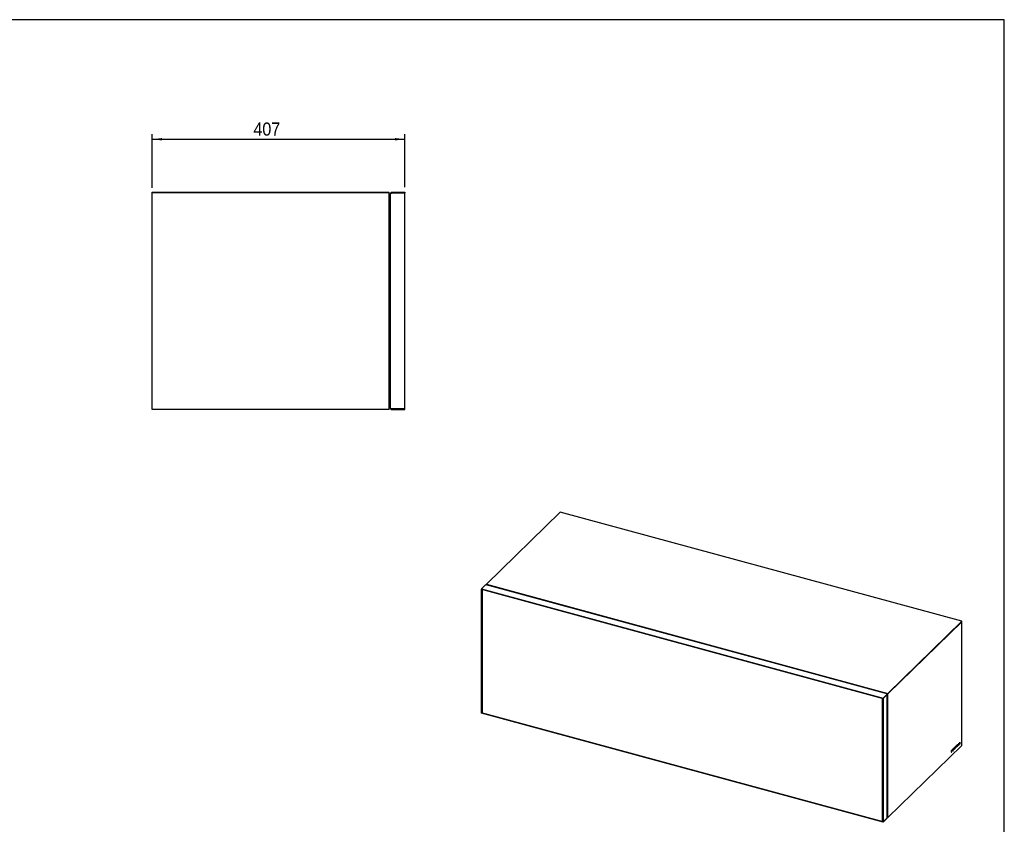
# Model space of a CAD drawing. Header units: millimetres. Extents: x 67 to 3347, y 22 to 2318.
# Tile 3 of 3: x 1761 to 3347, y 1022 to 2318. Entities that reach past the tile are written whole.
import ezdxf

# ---------------------------------------------------------------- set-up
doc = ezdxf.new("R2010")
doc.units = ezdxf.units.MM
doc.header["$LTSCALE"] = 8
doc.linetypes.add('SLD-Solido', pattern=[0])
doc.layers.add('QUOTE', color=1, linetype='SLD-Solido')
doc.layers.add('SCHIZZI', color=9, linetype='Continuous')
doc.styles.add('SLDTEXTSTYLE0', font='GOTHIC.TTF', dxfattribs={"width": 0.913})
doc.dimstyles.new('SLDDIMSTYLE0', dxfattribs={"dimtxt": 21.166667, "dimasz": 16, "dimexe": 0, "dimexo": 0.0625, "dimgap": 5.291667, "dimtad": 1, "dimdec": 1, "dimrnd": 1e-09, "dimzin": 12, "dimdsep": 46, "dimtxsty": 'SLDTEXTSTYLE0', "dimsah": 1, "dimcen": 0.09, "dimadec": 0, "dimazin": 3, "dimtfac": 1, "dimtdec": 1, "dimtofl": 0, "dimtmove": 0, "dimatfit": 3, "dimfxl": 1, "dimfrac": 2, "dimtolj": 1, "dimtzin": 12, "dimarcsym": 0})

# ---------------------------------------------------------------- blocks, each defined once
blk = doc.blocks.new('_D_2')
at = {"layer": 'QUOTE', "transparency": 16777216}
for p, q in [((1974.4, 2047), (1974.4, 2133.4)), ((2381.4, 2048), (2381.4, 2133.4)), ((1974.4, 2125.4), (2381.4, 2125.4))]:
    blk.add_line(p, q, dxfattribs=at)
for points in [[(1974.4, 2125.4), (1990.4, 2123.4), (1990.4, 2127.4)], [(2381.4, 2125.4), (2365.4, 2127.4), (2365.4, 2123.4)]]:
    blk.add_solid(points, dxfattribs=at)
at = {"layer": 'QUOTE', "transparency": 16777216, "insert": (2137.5, 2152.4), "char_height": 21.17, "attachment_point": 1, "style": 'SLDTEXTSTYLE0'}
blk.add_mtext('407', dxfattribs=at)

msp = doc.modelspace()

# ---------------------------------------------------------------- linework, layer by layer
for p, q in [((1974.44, 2038.96), (1974.44, 2039.96)), ((1974.44, 2039.96), (2356.44, 2039.96)), ((1974.44, 1689.96), (1974.44, 2038.96)), ((2356.44, 2038.96), (1974.44, 2038.96)), ((2356.44, 2038.96), (2356.44, 2039.96)), ((2356.44, 1689.96), (2356.44, 2038.96)), ((2358.44, 1691.96), (2358.44, 2037.96)), ((2360.44, 2039.96), (2360.44, 2038.96)), ((2360.44, 2039.96), (2381.44, 2039.96)), ((2360.44, 2038.96), (2381.44, 2038.96)), ((2381.44, 2038.86), (2360.44, 2038.86)), ((2381.44, 2039.96), (2381.44, 2038.96)), ((2381.44, 1691.06), (2381.44, 2038.86)), ((2356.44, 1941.46), (2358.44, 1941.46)), ((2356.44, 1731.46), (2358.44, 1731.46)), ((2356.44, 1689.96), (1974.44, 1689.96)), ((2381.44, 1691.06), (2360.44, 1691.06)), ((2360.44, 1689.96), (2360.44, 1690.96)), ((2360.44, 1690.96), (2381.44, 1690.96)), ((2360.44, 1689.96), (2381.44, 1689.96)), ((2381.44, 1689.96), (2381.44, 1690.96)), ((2631.67, 1524.99), (2512.82, 1408.99)), ((3278.77, 1349.12), (2631.67, 1524.99)), ((2511.57, 1407.77), (2505.04, 1401.4)), ((2505.04, 1401.4), (3152.14, 1225.53)), ((2505.04, 1401.4), (2505.04, 1400.82)), ((2505.04, 1400.82), (3152.14, 1224.96)), ((2505.04, 1400.77), (2505.09, 1400.81)), ((2505.04, 1400.77), (2505.63, 1400.61)), ((2505.04, 1202.02), (2505.04, 1400.77)), ((2505.67, 1400.65), (2505.63, 1400.61)), ((2505.63, 1201.86), (2505.63, 1400.61)), ((2506.15, 1400.52), (2505.92, 1400.3)), ((3151.25, 1224.91), (2505.92, 1400.3)), ((2505.92, 1400.3), (2505.92, 1202.01)), ((3158.57, 1232.17), (2512.37, 1407.8)), ((2512.82, 1408.99), (3159.92, 1233.12)), ((2512.82, 1408.42), (2512.82, 1408.99)), ((2512.82, 1408.42), (2513.41, 1408.26)), ((2512.82, 1407.67), (2512.82, 1408.42)), ((2512.82, 1408.42), (3159.92, 1232.55)), ((2513.41, 1407.51), (2513.41, 1408.26)), ((2513.93, 1408.11), (2513.7, 1407.89)), ((2513.7, 1407.89), (2513.7, 1407.43)), ((3159.03, 1232.5), (2513.7, 1407.89)), ((3159.92, 1233.12), (3278.77, 1349.12)), ((3159.92, 1232.55), (3278.77, 1348.55)), ((3278.77, 1348.55), (3278.77, 1349.12)), ((3278.77, 1149.12), (3278.77, 1348.55)), ((3151.48, 1225.14), (3151.25, 1224.91)), ((3151.25, 1026.62), (3151.25, 1224.91)), ((3151.59, 1225.1), (3151.55, 1225.06)), ((3152.14, 1224.9), (3151.55, 1225.06)), ((3151.55, 1225.06), (3151.55, 1026.31)), ((3151.57, 1225.08), (3151.57, 1225.11)), ((3158.67, 1231.91), (3152.14, 1225.53)), ((3158.67, 1231.33), (3152.14, 1224.96)), ((3152.14, 1224.9), (3158.67, 1231.28)), ((3152.14, 1225.53), (3152.14, 1224.96)), ((3152.14, 1224.9), (3152.14, 1026.15)), ((3158.67, 1231.91), (3158.67, 1231.33)), ((3158.83, 1033.01), (3158.83, 1231.44)), ((3159.26, 1232.73), (3159.03, 1232.5)), ((3159.03, 1034.21), (3159.03, 1232.5)), ((3159.33, 1232.71), (3159.92, 1232.55)), ((3159.33, 1033.27), (3159.33, 1232.71)), ((3159.92, 1232.55), (3159.92, 1233.12)), ((3159.92, 1033.11), (3159.92, 1232.55)), ((2505.04, 1202.02), (2505.63, 1201.86)), ((2505.09, 1202.01), (2505.04, 1201.96)), ((3152.14, 1026.09), (2505.04, 1201.96)), ((2505.04, 1201.39), (2505.04, 1201.96)), ((3152.14, 1025.52), (2505.04, 1201.39)), ((2505.92, 1202.15), (2505.63, 1201.86)), ((2505.92, 1202.01), (3151.25, 1026.62)), ((3159.92, 1033.11), (3278.77, 1149.12)), ((3263.83, 1142.74), (3263.26, 1142.18)), ((3263.26, 1142.13), (3263.65, 1142.52)), ((3263.42, 1142.07), (3263.83, 1142.47)), ((3263.65, 1142.52), (3263.65, 1142.57)), ((3263.65, 1142.52), (3263.83, 1142.47)), ((3263.83, 1142.47), (3263.83, 1142.74)), ((3264.61, 1141.63), (3264.98, 1143.49)), ((3264.76, 1141.6), (3265.15, 1143.56)), ((3264.8, 1143.54), (3264.98, 1143.49)), ((3264.95, 1143.5), (3264.97, 1143.6)), ((3264.97, 1143.6), (3265.02, 1143.59)), ((3264.97, 1143.6), (3265.15, 1143.56)), ((3265.2, 1143.55), (3265.02, 1143.6)), ((3265.25, 1144.83), (3265.08, 1144)), ((3265.1, 1144.11), (3265.25, 1144.07)), ((3265.13, 1143.57), (3265.28, 1144.04)), ((3265.28, 1144.05), (3265.24, 1144.07)), ((3265.25, 1144.07), (3265.44, 1145.01)), ((3265.44, 1145.01), (3265.25, 1144.83)), ((3265.28, 1144.04), (3265.28, 1144.05)), ((3265.28, 1144.04), (3265.46, 1144)), ((3265.29, 1143.5), (3265.3, 1143.5)), ((3265.29, 1142.3), (3265.29, 1142.31)), ((3265.29, 1142.31), (3265.47, 1142.26)), ((3265.3, 1143.5), (3265.46, 1144)), ((3265.31, 1142.4), (3265.3, 1142.39)), ((3265.47, 1142.26), (3265.31, 1142.4)), ((3265.46, 1144), (3265.45, 1144)), ((3265.46, 1142.25), (3265.47, 1142.26)), ((3266.47, 1145.36), (3265.87, 1142.24)), ((3265.87, 1142.24), (3266.13, 1142.5)), ((3265.93, 1142.52), (3265.95, 1142.55)), ((3265.95, 1142.55), (3266.09, 1143.28)), ((3265.95, 1142.55), (3266.13, 1142.5)), ((3266.09, 1143.28), (3266.72, 1143.9)), ((3266.09, 1143.28), (3266.27, 1143.23)), ((3266.13, 1142.5), (3266.27, 1143.23)), ((3266.41, 1144.95), (3266.19, 1143.78)), ((3266.19, 1143.78), (3266.36, 1143.74)), ((3266.27, 1143.23), (3266.9, 1143.85)), ((3266.58, 1144.9), (3266.36, 1143.74)), ((3266.36, 1143.74), (3266.81, 1144.17)), ((3266.41, 1144.95), (3266.58, 1144.9)), ((3266.7, 1145.59), (3266.47, 1145.36)), ((3267.13, 1143.69), (3266.58, 1145.46)), ((3266.81, 1144.17), (3266.58, 1144.9)), ((3266.71, 1145.58), (3266.7, 1145.59)), ((3267.31, 1143.64), (3266.71, 1145.58)), ((3266.72, 1143.9), (3266.9, 1143.85)), ((3266.9, 1143.85), (3267.04, 1143.38)), ((3266.99, 1143.55), (3267.13, 1143.69)), ((3267.04, 1143.38), (3267.31, 1143.64)), ((3267.13, 1143.69), (3267.31, 1143.64)), ((3267.85, 1144.88), (3267.7, 1144.4)), ((3267.7, 1144.4), (3267.7, 1144.39)), ((3267.7, 1144.39), (3267.8, 1144.37)), ((3267.75, 1145.89), (3267.75, 1145.89)), ((3267.81, 1145.56), (3268.03, 1145.62)), ((3267.83, 1146.22), (3267.83, 1146.23)), ((3267.84, 1144.86), (3267.96, 1144.83)), ((3267.85, 1144.87), (3267.85, 1144.88)), ((3267.85, 1144.88), (3267.85, 1144.87)), ((3267.87, 1146.07), (3268.09, 1146.01)), ((3268, 1146.17), (3268, 1146.18)), ((3268.47, 1145.65), (3268.25, 1145.71)), ((3268.57, 1146.78), (3268.35, 1146.84)), ((3268.41, 1146.82), (3268.54, 1147.3)), ((3268.51, 1145.5), (3268.51, 1145.49)), ((3268.54, 1147.3), (3268.72, 1147.25)), ((3268.58, 1146.77), (3268.59, 1146.77)), ((3268.58, 1145.83), (3268.58, 1145.84)), ((3268.59, 1146.77), (3268.72, 1147.25)), ((3268.72, 1147.25), (3268.72, 1147.25)), ((3268.76, 1145.78), (3268.76, 1145.79)), ((3270.3, 1149.08), (3269.19, 1148)), ((3269.19, 1147.79), (3269.44, 1148.03)), ((3269.19, 1148), (3269.19, 1147.57)), ((3269.19, 1147.57), (3269.62, 1147.99)), ((3269.44, 1148.03), (3269.62, 1147.99)), ((3269.62, 1147.99), (3269.62, 1145.9)), ((3269.62, 1146.12), (3269.7, 1146.2)), ((3269.62, 1145.9), (3269.87, 1146.15)), ((3269.7, 1148.28), (3270.13, 1148.7)), ((3269.7, 1146.2), (3269.7, 1148.28)), ((3269.7, 1148.28), (3269.87, 1148.23)), ((3269.7, 1146.2), (3269.87, 1146.15)), ((3269.87, 1148.23), (3270.3, 1148.65)), ((3269.87, 1146.15), (3269.87, 1148.23)), ((3270.13, 1148.7), (3270.13, 1148.91)), ((3270.13, 1148.7), (3270.3, 1148.65)), ((3270.3, 1148.65), (3270.3, 1149.08)), ((3271.85, 1150.59), (3270.83, 1149.6)), ((3270.83, 1149.6), (3270.83, 1147.09)), ((3270.83, 1147.31), (3271.68, 1148.14)), ((3270.83, 1147.09), (3271.86, 1148.09)), ((3270.91, 1149.47), (3271.67, 1150.22)), ((3270.91, 1148.85), (3270.91, 1149.47)), ((3270.91, 1149.47), (3271.08, 1149.43)), ((3270.91, 1148.44), (3271.59, 1149.1)), ((3270.91, 1148.85), (3271.08, 1148.81)), ((3270.91, 1147.79), (3270.91, 1148.44)), ((3270.91, 1148.44), (3271.08, 1148.39)), ((3270.91, 1147.79), (3271.08, 1147.75)), ((3271.08, 1149.43), (3271.85, 1150.17)), ((3271.76, 1149.47), (3271.08, 1148.81)), ((3271.08, 1148.81), (3271.08, 1149.43)), ((3271.08, 1148.39), (3271.76, 1149.05)), ((3271.86, 1148.5), (3271.08, 1147.75)), ((3271.08, 1147.75), (3271.08, 1148.39)), ((3271.59, 1149.1), (3271.59, 1149.3)), ((3271.59, 1149.1), (3271.76, 1149.05)), ((3271.67, 1150.22), (3271.67, 1150.42)), ((3271.67, 1150.22), (3271.85, 1150.17)), ((3271.68, 1148.14), (3271.68, 1148.33)), ((3271.68, 1148.14), (3271.86, 1148.09)), ((3271.76, 1149.05), (3271.76, 1149.47)), ((3271.85, 1150.17), (3271.85, 1150.59)), ((3271.86, 1148.09), (3271.86, 1148.5)), ((3272.67, 1151.39), (3272.42, 1151.14)), ((3272.42, 1151.14), (3272.42, 1148.63)), ((3272.42, 1148.85), (3273.2, 1149.62)), ((3272.42, 1148.63), (3273.38, 1149.57)), ((3272.49, 1149.35), (3272.49, 1151.22)), ((3272.49, 1149.35), (3272.67, 1149.3)), ((3272.67, 1149.3), (3272.67, 1151.39)), ((3273.38, 1150), (3272.67, 1149.3)), ((3273.2, 1149.62), (3273.2, 1149.82)), ((3273.2, 1149.62), (3273.38, 1149.57)), ((3273.38, 1149.57), (3273.38, 1150)), ((3274.16, 1152.84), (3273.91, 1152.6)), ((3273.91, 1152.6), (3273.91, 1150.08)), ((3273.91, 1150.31), (3274.69, 1151.07)), ((3273.91, 1150.08), (3274.87, 1151.03)), ((3273.98, 1150.8), (3273.98, 1152.67)), ((3273.98, 1150.8), (3274.16, 1150.75)), ((3274.16, 1150.75), (3274.16, 1152.84)), ((3274.87, 1151.45), (3274.16, 1150.75)), ((3274.69, 1151.07), (3274.69, 1151.28)), ((3274.69, 1151.07), (3274.87, 1151.03)), ((3274.87, 1151.03), (3274.87, 1151.45)), ((3275.66, 1154.31), (3275.41, 1154.06)), ((3275.41, 1154.06), (3275.41, 1151.55)), ((3275.41, 1151.77), (3275.48, 1151.84)), ((3275.41, 1151.55), (3275.66, 1151.8)), ((3275.48, 1151.84), (3275.48, 1154.13)), ((3275.48, 1151.84), (3275.66, 1151.8)), ((3275.66, 1151.8), (3275.66, 1154.31)), ((3262.2, 1141.17), (3261.68, 1140.67)), ((3261.68, 1140.67), (3261.68, 1138.16)), ((3261.68, 1138.38), (3262.02, 1138.7)), ((3261.68, 1138.16), (3262.2, 1138.66)), ((3262.02, 1140.79), (3261.76, 1140.54)), ((3261.76, 1140.54), (3261.76, 1138.87)), ((3261.76, 1140.54), (3261.94, 1140.49)), ((3261.76, 1138.87), (3261.94, 1138.82)), ((3262.2, 1140.74), (3261.94, 1140.49)), ((3261.94, 1140.49), (3261.94, 1138.82)), ((3261.94, 1138.82), (3262.2, 1139.08)), ((3262.49, 1140.86), (3262.27, 1140.92)), ((3262.66, 1140.36), (3262.66, 1140.36)), ((3262.74, 1140.67), (3262.74, 1140.68)), ((3262.92, 1140.62), (3262.92, 1140.63)), ((3263.26, 1142.18), (3263.26, 1140.79)), ((3263.26, 1142.12), (3263.42, 1142.07)), ((3263.26, 1141.58), (3263.6, 1141.92)), ((3263.26, 1141.84), (3263.42, 1141.79)), ((3263.26, 1141.56), (3263.42, 1141.52)), ((3263.26, 1141.01), (3263.66, 1141.4)), ((3263.26, 1140.79), (3263.83, 1141.36)), ((3263.26, 1141.27), (3263.42, 1141.23)), ((3263.78, 1142.14), (3263.42, 1141.79)), ((3263.42, 1141.79), (3263.42, 1142.07)), ((3263.42, 1141.52), (3263.78, 1141.87)), ((3263.83, 1141.63), (3263.42, 1141.23)), ((3263.42, 1141.23), (3263.42, 1141.52)), ((3263.6, 1141.92), (3263.6, 1141.97)), ((3263.6, 1141.92), (3263.78, 1141.87)), ((3263.66, 1141.4), (3263.66, 1141.46)), ((3263.66, 1141.4), (3263.83, 1141.36)), ((3263.78, 1141.87), (3263.78, 1142.14)), ((3263.83, 1141.36), (3263.83, 1141.63)), ((3264.21, 1141.88), (3264.21, 1141.88)), ((3264.3, 1142.19), (3264.3, 1142.19)), ((3264.5, 1141.1), (3264.3, 1140.07)), ((3264.3, 1140.07), (3264.49, 1140.26)), ((3264.34, 1140.3), (3264.49, 1140.26)), ((3264.43, 1141.68), (3264.61, 1141.63)), ((3264.48, 1142.15), (3264.48, 1142.14)), ((3264.48, 1141.15), (3264.66, 1141.1)), ((3264.49, 1140.26), (3264.66, 1141.1)), ((3264.61, 1141.64), (3264.76, 1141.6)), ((3152.14, 1026.15), (3158.67, 1032.53)), ((3158.67, 1032.47), (3152.14, 1026.09)), ((3158.67, 1031.9), (3152.14, 1025.52)), ((3158.67, 1031.9), (3158.67, 1032.47)), ((3158.83, 1034.27), (3159.03, 1034.21)), ((3158.83, 1033.98), (3159.33, 1033.85)), ((3158.83, 1033.41), (3159.33, 1033.27)), ((3159.33, 1034.5), (3159.03, 1034.21)), ((3159.33, 1033.27), (3159.33, 1033.85)), ((3159.92, 1033.11), (3159.33, 1033.27)), ((3151.55, 1026.91), (3151.25, 1026.62)), ((3152.14, 1026.15), (3151.55, 1026.31)), ((3152.14, 1025.52), (3152.14, 1026.09))]:
    msp.add_line(p, q)
for points, knots in [([(2360.44, 2039.96), (2360.17, 2039.93), (2359.64, 2039.87), (2358.97, 2039.39), (2358.52, 2038.72), (2358.46, 2038.21), (2358.44, 2037.96)], [0, 0, 0, 0, 0.2546509, 0.5095426, 0.7644355, 1, 1, 1, 1]), ([(2360.44, 2038.96), (2360.35, 2038.95), (2360.17, 2038.94), (2359.91, 2038.83), (2359.78, 2038.71), (2359.71, 2038.65)], [0, 0, 0, 0, 0.3313835, 0.6722941, 1, 1, 1, 1]), ([(2358.44, 1691.96), (2358.47, 1691.69), (2358.53, 1691.16), (2359.01, 1690.49), (2359.68, 1690.04), (2360.19, 1689.99), (2360.44, 1689.96)], [0, 0, 0, 0, 0.254649, 0.5095407, 0.7644336, 1, 1, 1, 1]), ([(2359.72, 1691.27), (2359.73, 1691.26), (2359.8, 1691.17), (2359.96, 1691.07), (2360.2, 1690.98), (2360.36, 1690.97), (2360.44, 1690.96)], [0, 0, 0, 0, 0.0645084, 0.4102802, 0.7019877, 1, 1, 1, 1]), ([(2511.57, 1407.77), (2511.76, 1407.82), (2512.03, 1407.88), (2512.28, 1407.8), (2512.36, 1407.77)], [0, 0, 0, 0, 0.6704328, 1, 1, 1, 1]), ([(3158.57, 1232.15), (3158.58, 1232.15), (3158.63, 1232.15), (3158.66, 1232), (3158.67, 1231.91)], [0, 0, 0, 0, 0.3419986, 1, 1, 1, 1]), ([(3158.67, 1231.28), (3158.7, 1231.29), (3158.77, 1231.33), (3158.82, 1231.39), (3158.83, 1231.45), (3158.8, 1231.51), (3158.75, 1231.56), (3158.69, 1231.59), (3158.67, 1231.6)], [0, 0, 0, 0, 0.1795339, 0.3642725, 0.5438306, 0.7285955, 0.9081536, 1, 1, 1, 1]), ([(3265.08, 1144), (3265.05, 1143.98), (3265.01, 1143.95), (3264.96, 1143.91), (3264.94, 1143.89), (3264.93, 1143.88), (3264.92, 1143.87), (3264.92, 1143.87), (3264.92, 1143.87), (3264.92, 1143.87), (3264.92, 1143.87), (3264.92, 1143.87), (3264.82, 1143.78), (3264.64, 1143.53), (3264.4, 1143.02), (3264.24, 1142.43), (3264.22, 1142.07), (3264.21, 1141.88)], [0, 0, 0, 0, 0.0692641, 0.102088, 0.1170424, 0.1237265, 0.1266881, 0.1279952, 0.1285711, 0.1288247, 0.1289363, 0.1289854, 0.129024, 0.3530678, 0.564112, 0.7753896, 1, 1, 1, 1]), ([(3264.8, 1143.54), (3264.79, 1143.53), (3264.78, 1143.52), (3264.76, 1143.5), (3264.75, 1143.5), (3264.74, 1143.49), (3264.74, 1143.49), (3264.74, 1143.49), (3264.74, 1143.49), (3264.74, 1143.49), (3264.74, 1143.49), (3264.74, 1143.49), (3264.68, 1143.43), (3264.56, 1143.27), (3264.42, 1142.94), (3264.32, 1142.55), (3264.31, 1142.32), (3264.3, 1142.19)], [0, 0, 0, 0, 0.0458801, 0.0662498, 0.075289, 0.0792849, 0.0810471, 0.0818233, 0.0821649, 0.0823153, 0.0823815, 0.0824106, 0.0824335, 0.3112586, 0.5307913, 0.7562229, 1, 1, 1, 1]), ([(3264.98, 1143.49), (3264.97, 1143.49), (3264.95, 1143.47), (3264.93, 1143.46), (3264.92, 1143.45), (3264.92, 1143.44), (3264.92, 1143.44), (3264.92, 1143.44), (3264.92, 1143.44), (3264.92, 1143.44), (3264.92, 1143.44), (3264.92, 1143.44), (3264.86, 1143.38), (3264.74, 1143.22), (3264.59, 1142.89), (3264.5, 1142.51), (3264.48, 1142.27), (3264.48, 1142.15)], [0, 0, 0, 0, 0.04588006, 0.06624978, 0.07528898, 0.07928493, 0.08104711, 0.08182327, 0.08216493, 0.0823153, 0.08238146, 0.08241058, 0.08243345, 0.31125859, 0.53079134, 0.75622294, 1, 1, 1, 1]), ([(3264.48, 1141.15), (3264.51, 1141.16), (3264.57, 1141.18), (3264.68, 1141.26), (3264.85, 1141.42), (3265.08, 1141.75), (3265.22, 1142.11), (3265.29, 1142.3)], [0, 0, 0, 0, 0.1070173, 0.2171799, 0.3844467, 0.6825263, 1, 1, 1, 1]), ([(3264.66, 1141.1), (3264.69, 1141.11), (3264.75, 1141.13), (3264.86, 1141.21), (3265.03, 1141.38), (3265.26, 1141.7), (3265.39, 1142.06), (3265.46, 1142.25)], [0, 0, 0, 0, 0.1070173, 0.2171799, 0.3844467, 0.6825263, 1, 1, 1, 1]), ([(3265.3, 1142.39), (3265.27, 1142.31), (3265.21, 1142.15), (3265.11, 1141.94), (3265, 1141.78), (3264.88, 1141.65), (3264.8, 1141.62), (3264.76, 1141.6)], [0, 0, 0, 0, 0.20868349, 0.40148279, 0.59841234, 0.75780281, 1, 1, 1, 1]), ([(3265.15, 1143.56), (3265.17, 1143.55), (3265.23, 1143.54), (3265.27, 1143.51), (3265.29, 1143.5)], [0, 0, 0, 0, 0.5348435, 1, 1, 1, 1]), ([(3265.45, 1144), (3265.42, 1144.02), (3265.36, 1144.07), (3265.28, 1144.07), (3265.25, 1144.07)], [0, 0, 0, 0, 0.5342378, 1, 1, 1, 1]), ([(3267.7, 1144.4), (3267.71, 1144.39), (3267.77, 1144.37), (3267.95, 1144.46), (3268.2, 1144.68), (3268.43, 1145.06), (3268.56, 1145.5), (3268.58, 1145.72), (3268.58, 1145.83)], [0, 0, 0, 0, 0.020429, 0.2255785, 0.4594375, 0.7008429, 0.8458777, 1, 1, 1, 1]), ([(3268.72, 1147.25), (3268.67, 1147.27), (3268.57, 1147.3), (3268.4, 1147.24), (3268.22, 1147.09), (3268.04, 1146.87), (3267.88, 1146.57), (3267.77, 1146.21), (3267.76, 1146), (3267.75, 1145.89)], [0, 0, 0, 0, 0.1460704, 0.2887682, 0.4377557, 0.5951452, 0.7341478, 0.8644717, 1, 1, 1, 1]), ([(3267.75, 1145.89), (3267.75, 1145.81), (3267.76, 1145.67), (3267.81, 1145.53), (3267.95, 1145.44), (3268.1, 1145.52), (3268.21, 1145.58)], [0, 0, 0, 0, 0.1872531, 0.3476527, 0.509467, 1, 1, 1, 1]), ([(3267.83, 1146.23), (3267.83, 1146.27), (3267.84, 1146.36), (3267.89, 1146.5), (3267.96, 1146.62), (3268.07, 1146.76), (3268.23, 1146.86), (3268.35, 1146.83), (3268.4, 1146.82)], [0, 0, 0, 0, 0.0943892, 0.189365, 0.2976915, 0.4258978, 0.6931705, 1, 1, 1, 1]), ([(3267.89, 1146.07), (3267.88, 1146.07), (3267.86, 1146.07), (3267.83, 1146.11), (3267.83, 1146.18), (3267.83, 1146.22)], [0, 0, 0, 0, 0.11228523, 0.55593316, 1, 1, 1, 1]), ([(3268.51, 1145.49), (3268.51, 1145.45), (3268.5, 1145.36), (3268.44, 1145.2), (3268.37, 1145.07), (3268.27, 1144.96), (3268.15, 1144.85), (3268, 1144.81), (3267.9, 1144.85), (3267.85, 1144.87)], [0, 0, 0, 0, 0.0886001, 0.1775904, 0.2803753, 0.4039243, 0.5463947, 0.7592876, 1, 1, 1, 1]), ([(3267.89, 1144.34), (3267.97, 1144.36), (3268.12, 1144.4), (3268.38, 1144.64), (3268.61, 1145.01), (3268.74, 1145.45), (3268.75, 1145.67), (3268.76, 1145.78)], [0, 0, 0, 0, 0.2094279, 0.448164, 0.694604, 0.8426635, 1, 1, 1, 1]), ([(3268, 1146.18), (3268.01, 1146.22), (3268.01, 1146.31), (3268.06, 1146.45), (3268.13, 1146.58), (3268.25, 1146.71), (3268.41, 1146.81), (3268.52, 1146.78), (3268.58, 1146.77)], [0, 0, 0, 0, 0.0943892, 0.189365, 0.2976915, 0.4258978, 0.6931705, 1, 1, 1, 1]), ([(3268.32, 1146.1), (3268.26, 1146.07), (3268.17, 1146.02), (3268.06, 1146), (3268.01, 1146.06), (3268.01, 1146.13), (3268, 1146.17)], [0, 0, 0, 0, 0.42941131, 0.70071607, 0.85028742, 1, 1, 1, 1]), ([(3268.03, 1145.62), (3268.09, 1145.66), (3268.17, 1145.71), (3268.25, 1145.7), (3268.27, 1145.7)], [0, 0, 0, 0, 0.6878512, 1, 1, 1, 1]), ([(3268.21, 1145.58), (3268.26, 1145.61), (3268.36, 1145.65), (3268.46, 1145.67), (3268.51, 1145.6), (3268.51, 1145.53), (3268.51, 1145.5)], [0, 0, 0, 0, 0.4490962, 0.7176787, 0.8608801, 1, 1, 1, 1]), ([(3268.76, 1145.79), (3268.76, 1145.88), (3268.75, 1146.07), (3268.64, 1146.19), (3268.49, 1146.18), (3268.38, 1146.13), (3268.32, 1146.1)], [0, 0, 0, 0, 0.2440399, 0.4814505, 0.7097813, 1, 1, 1, 1]), ([(3268.58, 1145.84), (3268.58, 1145.94), (3268.57, 1146.09), (3268.51, 1146.15), (3268.49, 1146.17)], [0, 0, 0, 0, 0.6249939, 1, 1, 1, 1]), ([(3262.29, 1140.91), (3262.26, 1140.91), (3262.17, 1140.93), (3262.08, 1140.84), (3262.02, 1140.79)], [0, 0, 0, 0, 0.4195102, 1, 1, 1, 1]), ([(3262.02, 1138.7), (3262.13, 1138.83), (3262.34, 1139.08), (3262.58, 1139.64), (3262.72, 1140.2), (3262.74, 1140.51), (3262.74, 1140.67)], [0, 0, 0, 0, 0.2961767, 0.5664015, 0.7768821, 1, 1, 1, 1]), ([(3262.92, 1140.63), (3262.91, 1140.81), (3262.88, 1141.16), (3262.69, 1141.38), (3262.45, 1141.38), (3262.28, 1141.24), (3262.2, 1141.17)], [0, 0, 0, 0, 0.279532, 0.5454242, 0.7630634, 1, 1, 1, 1]), ([(3262.66, 1140.36), (3262.65, 1140.48), (3262.64, 1140.72), (3262.51, 1140.88), (3262.36, 1140.88), (3262.25, 1140.79), (3262.2, 1140.74)], [0, 0, 0, 0, 0.2871229, 0.5522893, 0.766205, 1, 1, 1, 1]), ([(3262.2, 1138.66), (3262.31, 1138.78), (3262.52, 1139.03), (3262.76, 1139.59), (3262.9, 1140.15), (3262.91, 1140.46), (3262.92, 1140.62)], [0, 0, 0, 0, 0.2961767, 0.5664015, 0.7768821, 1, 1, 1, 1]), ([(3262.2, 1139.08), (3262.27, 1139.16), (3262.4, 1139.32), (3262.56, 1139.68), (3262.64, 1140.05), (3262.65, 1140.25), (3262.66, 1140.36)], [0, 0, 0, 0, 0.293871, 0.5608682, 0.7719073, 1, 1, 1, 1]), ([(3262.74, 1140.68), (3262.73, 1140.85), (3262.7, 1141.19), (3262.57, 1141.41), (3262.47, 1141.4), (3262.46, 1141.4)], [0, 0, 0, 0, 0.481398, 0.9393062, 1, 1, 1, 1]), ([(3264.21, 1141.88), (3264.22, 1141.76), (3264.23, 1141.53), (3264.31, 1141.23), (3264.43, 1141.15), (3264.5, 1141.1)], [0, 0, 0, 0, 0.2957242, 0.575371, 1, 1, 1, 1]), ([(3264.3, 1142.19), (3264.31, 1142.06), (3264.32, 1141.83), (3264.4, 1141.73), (3264.43, 1141.68)], [0, 0, 0, 0, 0.5786018, 1, 1, 1, 1]), ([(3264.48, 1142.14), (3264.48, 1142.01), (3264.5, 1141.79), (3264.58, 1141.68), (3264.61, 1141.63)], [0, 0, 0, 0, 0.5786018, 1, 1, 1, 1]), ([(3158.82, 1033.01), (3158.81, 1032.9), (3158.8, 1032.73), (3158.7, 1032.58), (3158.67, 1032.53)], [0, 0, 0, 0, 0.6559851, 1, 1, 1, 1])]:
    msp.add_open_spline(points, degree=3, knots=knots)
for points in [[(2358.44, 2037.96), (2358.47, 2038.04), (2358.53, 2038.19), (2358.99, 2038.41), (2359.65, 2038.64), (2360.17, 2038.79), (2360.44, 2038.86)], [(2360.44, 1691.06), (2360.17, 1691.14), (2359.65, 1691.29), (2358.99, 1691.51), (2358.53, 1691.74), (2358.47, 1691.89), (2358.44, 1691.96)]]:
    msp.add_open_spline(points, degree=3)
at = {"layer": 'SCHIZZI'}
msp.add_line((3347.17, 2317.9), (67.33, 2317.9), dxfattribs=at)
at = {"layer": 'SCHIZZI', "color": 7, "true_color": 0xffffff}
msp.add_line((3347.33, 21.9), (3347.17, 2317.9), dxfattribs=at)

# ---------------------------------------------------------------- dimensions: what is measured, and where the dimension line sits
at = {"layer": 'QUOTE'}
dim = msp.add_linear_dim(base=(2381.44, 2125.39), p1=(1974.44, 2038.96), p2=(2381.44, 2039.96), dimstyle='SLDDIMSTYLE0', dxfattribs=at)
dim.commit()
dim.dimension.update_dxf_attribs({"geometry": '_D_2', "text_midpoint": (2160.99, 2125.39), "dimtype": 160})

doc.saveas('drawing.dxf')
